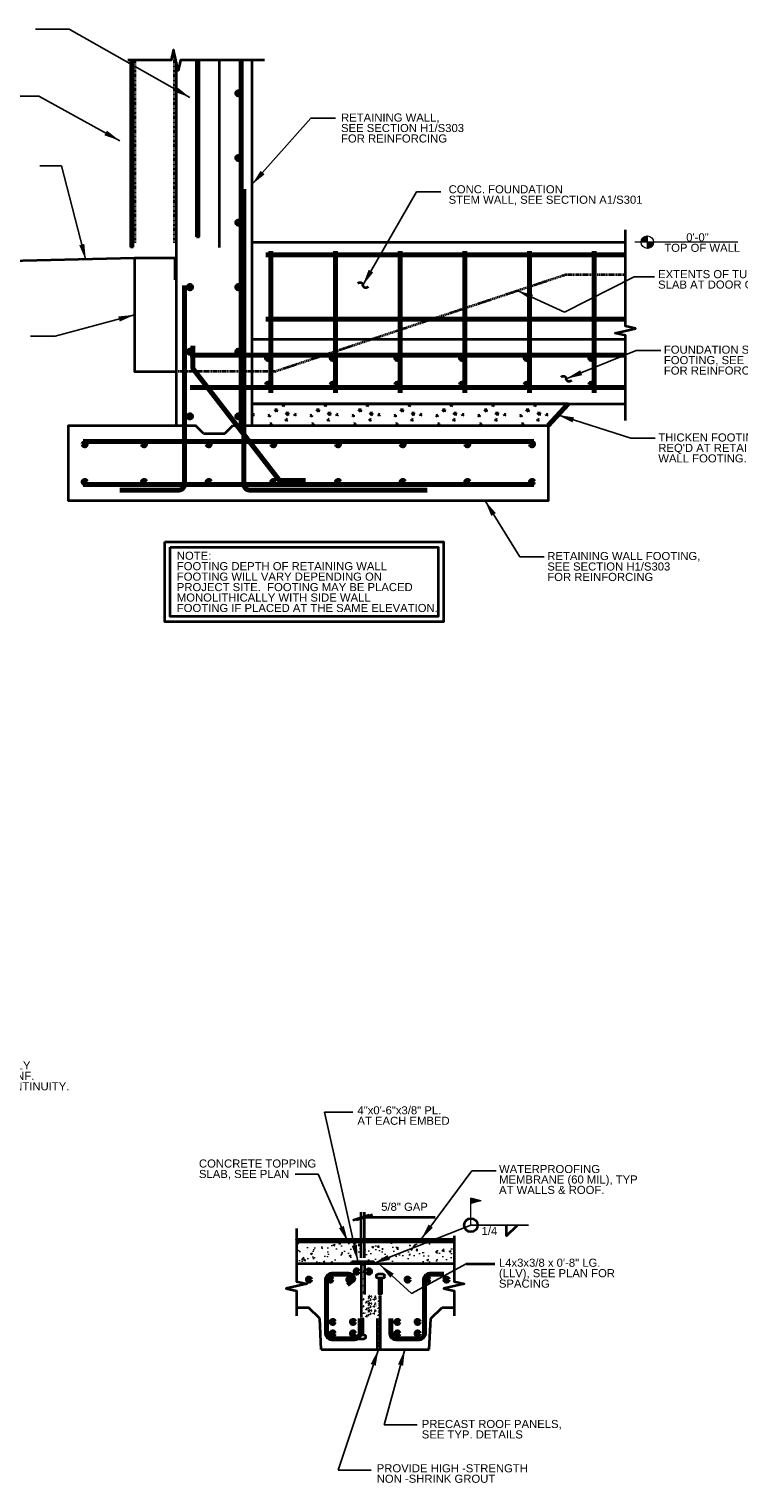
# Model space of a CAD drawing. Header units: inches. Extents: x -829 to 2226, y 10 to 4755.
# Tile 43 of 54: x 1578 to 1710, y 868 to 1138. Entities that reach past the tile are written whole.
import ezdxf
from ezdxf.enums import TextEntityAlignment as Align

# ---------------------------------------------------------------- set-up
doc = ezdxf.new("R2010")
doc.units = ezdxf.units.IN
doc.header["$LTSCALE"] = 0.5
doc.header["$MEASUREMENT"] = 0
doc.linetypes.add('DGN Style 3', pattern=[0.621993, 0.444281, -0.177712])
doc.linetypes.add('DGN Style 5', pattern=[0.300844, 0.128933, -0.171911])
for name, color, linetype, lineweight in [('G-ANNO-DIM', 7, 'Continuous', 0), ('G-ANNO-DIMS', 7, 'Continuous', 35), ('G-ANNO-PATT', 7, 'Continuous', 18), ('G-ANNO-TEXT', 7, 'Continuous', 35), ('Level 1', 7, 'Continuous', 0), ('S-FNDN-FTNG', 7, 'Continuous', 35), ('S-REIN-RBAR', 7, 'Continuous', 70)]:
    doc.layers.add(name, color=color, linetype=linetype, lineweight=lineweight)
doc.styles.add('AEC_3 4_1 0 Scale', font='arial.ttf', dxfattribs={"height": 1.5})
doc.dimstyles.new("3 4 1'-0", dxfattribs={"dimtxt": 1.5, "dimasz": 3, "dimexe": 1, "dimexo": 1, "dimgap": 1, "dimtad": 1, "dimdec": 4, "dimzin": 15, "dimdsep": 46, "dimlunit": 4, "dimtxsty": 'AEC_3 4_1 0 Scale', "dimcen": 0.09, "dimadec": 4, "dimazin": 3, "dimtfac": 1, "dimtdec": 4, "dimtofl": 0, "dimtmove": 0, "dimatfit": 3, "dimfxl": 1, "dimfrac": 2, "dimtolj": 1, "dimtzin": 15, "dimarcsym": 0})

# ---------------------------------------------------------------- blocks, each defined once
blk = doc.blocks.new('REINFDOT')
for radius in [0.00313, 0.00187, 0.000625]:
    blk.add_circle((0, 0), radius)
blk = doc.blocks.new('REINF. DOT')
at = {"layer": 'S-REIN-RBAR', "xscale": 100, "yscale": 100, "zscale": 100, "rotation": 90.00000000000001}
blk.add_blockref('REINFDOT', (36.53, 24.59), dxfattribs=at)
blk = doc.blocks.new('*U509')
at = {"layer": 'S-REIN-RBAR'}
for p, q in [((4.94, 6), (2.32, 6)), ((1.32, 5), (1.32, -5)), ((-4.94, -5), (-4.94, -2.25)), ((0.32, -6), (-3.94, -6))]:
    blk.add_line(p, q, dxfattribs=at)
at = {"layer": 'S-REIN-RBAR', "extrusion": (0, 0, -1)}
blk.add_arc((-2.32, 5), 1, 0, 90, dxfattribs=at)
at = {"layer": 'S-REIN-RBAR'}
for centre, start, end in [((-3.94, -5), 180, 270), ((0.32, -5), 270, 0)]:
    blk.add_arc(centre, 1, start, end, dxfattribs=at)
blk = doc.blocks.new('*U510')
at = {"layer": 'G-ANNO-TEXT'}
for p, q in [((-0.25, 1.87), (-0.25, -1.13)), ((-0.75, -1.38), (-0.75, -1.63)), ((-0.5, -1.13), (0.5, -1.13)), ((-0.5, -1.88), (0.5, -1.88)), ((0.75, -1.38), (0.75, -1.63))]:
    blk.add_line(p, q, dxfattribs=at)
at = {"layer": 'G-ANNO-TEXT', "flags": 128}
blk.add_lwpolyline([(-0.25, 1.87), (0.25, 1.87), (0.25, -1.13)], dxfattribs=at)
at = {"layer": 'G-ANNO-TEXT', "extrusion": (0, 0, -1)}
for centre, start, end in [((0.5, -1.38), 0, 90), ((0.5, -1.63), 270, 0), ((-0.5, -1.38), 90, 180), ((-0.5, -1.63), 180, 270)]:
    blk.add_arc(centre, 0.25, start, end, dxfattribs=at)
blk = doc.blocks.new('*U511')
at = {"layer": 'S-REIN-RBAR'}
for p, q in [((-2.13, 6), (0.97, 6)), ((-3.13, -5), (-3.13, 5)), ((1.74, 4.82), (0.76, 4.01)), ((3.12, -2.25), (3.12, -5)), ((2.12, -6), (-2.13, -6))]:
    blk.add_line(p, q, dxfattribs=at)
for centre, start, end in [((-2.13, 5), 90, 180), ((-2.13, -5), 180, 270), ((2.12, -5), 270, 0)]:
    blk.add_arc(centre, 1, start, end, dxfattribs=at)
at = {"layer": 'S-REIN-RBAR', "extrusion": (0, 0, -1)}
for centre, radius, start, end in [((-0.97, 5), 1, 90, 156.1614), ((-1.43, 5.2), 0.5, 156.1614, 230.717)]:
    blk.add_arc(centre, radius, start, end, dxfattribs=at)
blk = doc.blocks.new('all_around')
at = {"layer": 'G-ANNO-TEXT'}
blk.add_circle((0, 0), 0.0625, dxfattribs=at)
blk = doc.blocks.new('field')
at = {"layer": 'Level 1'}
for p, q in [((-0.094, 0.225), (0, 0.25)), ((-0.094, 0.225), (0, 0.2)), ((0, 0), (0, 0.25))]:
    blk.add_line(p, q, dxfattribs=at)
for points in [[(-0.002, 0.247), (-0.086, 0.225), (-0.002, 0.202)], [(-0.004, 0.245), (-0.078, 0.225), (-0.004, 0.205)], [(-0.006, 0.242), (-0.07, 0.225), (-0.006, 0.208)], [(-0.008, 0.24), (-0.063, 0.225), (-0.008, 0.21)], [(-0.01, 0.237), (-0.055, 0.225), (-0.01, 0.213)], [(-0.012, 0.234), (-0.047, 0.225), (-0.012, 0.215)], [(-0.014, 0.218), (-0.014, 0.232), (-0.04, 0.225)], [(-0.016, 0.221), (-0.016, 0.229), (-0.032, 0.225)], [(-0.018, 0.223), (-0.018, 0.227), (-0.024, 0.225)]]:
    blk.add_3dface(points, dxfattribs=at)
blk = doc.blocks.new('REINF. DOT_1')
at = {"layer": 'S-REIN-RBAR', "extrusion": (0, 0, -1), "xscale": 100, "yscale": -100, "zscale": 100, "rotation": 90}
blk.add_blockref('REINFDOT', (-36.53, 24.59), dxfattribs=at)

msp = doc.modelspace()

# ---------------------------------------------------------------- hatches: boundary and pattern name
at = {"layer": 'G-ANNO-PATT'}
h = msp.add_hatch(dxfattribs=at)
h.set_pattern_fill('AR-CONC', color=5, scale=0.5)
h.set_pattern_definition([(50, (-6094.939, -14181.929), (3.5863009, -0.3137607), [0.375, -4.125]), (355, (-6094.939, -14181.929), (-0.6937567, 3.7609607), [0.3, -3.3]), (100.451444, (-6094.64, -14181.955), (2.8925442, 3.44719995), [0.31870096, -3.50571056]), (46.1842, (-6094.939, -14180.929), (5.3362067, -0.8275964), [0.5625, -6.1875]), (96.635635, (-6094.4943, -14180.998), (4.6733097, 4.870593), [0.4780517, -5.2585688]), (351.184164, (-6094.939, -14180.929), (4.6733097, 4.870593), [0.45, -4.95]), (21, (-6094.439, -14181.179), (2.98453526, -2.01309445), [0.375, -4.125]), (326, (-6094.439, -14181.179), (1.21657666, 3.6257502), [0.3, -3.3]), (71.451445, (-6094.1903, -14181.3467), (4.2011119, 1.61265576), [0.31870095, -3.50571056]), (37.5, (-6094.939, -14181.9289), (0.06079928, 1.66446927), [0, -3.26, 0, -3.35, 0, -3.3125]), (7.5, (-6094.939, -14181.929), (1.31534769, 1.97205856), [0, -1.91, 0, -3.185, 0, -1.2625]), (327.5, (-6096.054, -14181.9289), (2.66911218, -0.11277436), [0, -1.25, 0, -3.9, 0, -5.175]), (317.5, (-6096.554, -14181.929), (2.91593085, 0.5005249), [0, -1.625, 0, -2.59, 0, -3.675])])
h.paths.add_polyline_path([(1637.90548, 908.64087), (1637.90548, 909.01587), (1641.90548, 909.01587), (1643.21798, 908.64087), (1656.85125, 908.64087), (1656.85125, 912.64087), (1627.61865, 912.64087), (1627.61865, 908.64087)])
at = {"layer": 'G-ANNO-TEXT', "linetype": 'DGN Style 3'}
h = msp.add_hatch(dxfattribs=at)
h.set_pattern_fill('HATCH', color=5, style=0, pattern_type=2)
h.set_pattern_definition([(45, (1610.7183, 1118.19124), (-0.1767767, 0.1767767), [])])
h.paths.add_polyline_path([(1609.57981, 1132.06611), (1609.07981, 1132.06611), (1609.07972, 1099.28126), (1609.57972, 1099.28126)])
at = {"layer": 'G-ANNO-TEXT', "linetype": 'Continuous', "lineweight": 0}
h = msp.add_hatch(dxfattribs=at)
h.set_pattern_fill('ANSI31', color=5)
h.set_pattern_definition([(45, (-6097.34127, -14170.32797), (-0.08838834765, 0.08838834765), [])])
h.paths.add_polyline_path([(1692.72116, 1098.28096), (1692.72116, 1099.43543, 0.414213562), (1691.5667, 1098.28096)])
h.paths.add_polyline_path([(1693.87563, 1098.28096), (1692.72116, 1098.28096), (1692.72116, 1097.1265, 0.414213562)])
at = {"layer": 'G-ANNO-TEXT'}
h = msp.add_hatch(dxfattribs=at)
h.set_pattern_fill('CONCRETE', color=5, style=0, pattern_type=2)
h.set_pattern_definition([(140.3968, (1685.2264, 1064.277), (-7.782795, 5.151378), [0.375, -40.03005]), (140.3968, (1684.9126, 1060.6907), (-7.782795, 5.151378), [0.375, -40.03005]), (140.3968, (1681.4654, 1063.5833), (-7.782795, 5.151378), [0.375, -40.03005]), (82.1795, (1684.9126, 1060.6907), (-3e-07, -5.1513775), [0.3, -56.89713]), (82.1795, (1685.2264, 1064.277), (-3e-07, -5.1513775), [0.3, -56.89713]), (82.1795, (1681.4654, 1063.5833), (-3e-07, -5.1513775), [0.3, -56.89713]), (190.2326, (1684.93884, 1060.98975), (-54.4795672, -10.302756), [0.3187, -86.67573]), (190.2326, (1685.2526, 1064.57605), (-54.4795672, -10.302756), [0.3187, -86.67573]), (190.2326, (1681.49164, 1063.8823), (-54.4795672, -10.302756), [0.3187, -86.67573]), (136.6028, (1686.2169, 1061.61547), (-38.9139766, 36.059646), [0.5625, -74.41545]), (136.6028, (1680.5187, 1060.9526), (-38.9139766, 36.059646), [0.5625, -74.41545]), (186.8622, (1686.28593, 1062.0603), (-38.9139765, -5.1513776), [0.47805, -85.7504]), (186.8622, (1680.58774, 1061.39742), (-38.9139765, -5.1513776), [0.47805, -85.7504]), (81.4086, (1686.2169, 1061.6155), (-4e-07, -5.151378), [0.45, -51.64838]), (81.4086, (1680.5187, 1060.9526), (-4e-07, -5.151378), [0.45, -51.64838]), (110.6918, (1687.463, 1062.6088), (-9e-09, -5.15138), [0.375, -21.65133]), (110.6918, (1683.8372, 1063.8254), (-9e-09, -5.15138), [0.375, -21.65133]), (110.6918, (1681.824, 1060.8408), (-9e-09, -5.15138), [0.375, -21.65133]), (110.6918, (1680.2114, 1065.042), (-9e-09, -5.15138), [0.375, -21.65133]), (56.1196, (1687.4629, 1062.6088), (-23.3483854, -36.0596454), [0.3, -55.54463]), (56.1196, (1681.8241, 1060.8408), (-23.348385, -36.059645), [0.3, -55.54463]), (56.1196, (1683.8372, 1063.82536), (-23.348385, -36.059645), [0.3, -55.54463]), (56.1196, (1680.2114, 1065.04194), (-23.348385, -36.059645), [0.3, -55.54463]), (161.688, (1681.992, 1061.0897), (-7.7828, 5.15138), [0.3187, -16.07716]), (161.6882, (1687.6308, 1062.8577), (-7.782795, 5.15138), [0.3187, -16.07716]), (161.6882, (1684.005, 1064.0742), (-7.7828, 5.15138), [0.3187, -16.07716]), (161.688, (1680.3793, 1065.2908), (-7.7828, 5.15138), [0.3187, -16.07716])])
h.paths.add_polyline_path([(1619.33035, 1068.28096), (1619.33035, 1064.2519), (1674.33035, 1064.2519), (1678.03908, 1068.28096)])
h = msp.add_hatch(dxfattribs=at)
h.set_pattern_fill('HATCH', color=5, style=0, pattern_type=2)
h.set_pattern_definition([(45, (1635.89543, 913.88343), (-0.1767767, 0.1767767), [])])
h.paths.add_polyline_path([(1643.21798, 912.64087), (1656.85125, 912.64087), (1656.85125, 913.04699), (1627.61865, 913.04699), (1627.61865, 912.64087), (1636.59298, 912.64087), (1637.90548, 912.64087), (1638.92192, 912.63738), (1641.6071, 912.64436), (1641.90548, 912.64087)])
h = msp.add_hatch(dxfattribs=at)
h.set_pattern_fill('CONCRETE', color=5, style=0, pattern_type=2)
h.set_pattern_definition([(140.3968, (1638.42785, 890.37657), (-1.945699, 1.2878445), [0.09375, -10.00751]), (140.3968, (1638.3494, 889.48), (-1.945699, 1.2878445), [0.09375, -10.00751]), (140.3968, (1637.4876, 890.20313), (-1.945699, 1.2878445), [0.09375, -10.00751]), (82.1795, (1638.34941, 889.47999), (3e-07, -1.287845), [0.075, -14.22428]), (82.1795, (1638.42785, 890.37657), (3e-07, -1.287845), [0.075, -14.22428]), (82.1795, (1637.48761, 890.20313), (3e-07, -1.287845), [0.075, -14.22428]), (190.2326, (1638.35596, 889.55474), (-13.61989195, -2.5756895), [0.079675, -21.66893]), (190.2326, (1638.43441, 890.45132), (-13.61989195, -2.5756895), [0.079675, -21.66893]), (190.2326, (1637.49417, 890.27788), (-13.61989195, -2.5756895), [0.079675, -21.66893]), (136.6028, (1638.67548, 889.71117), (-9.7284943, 9.0149113), [0.140625, -18.60386]), (136.6028, (1637.25093, 889.54545), (-9.7284943, 9.0149113), [0.140625, -18.60386]), (186.8622, (1638.69274, 889.82239), (-9.7284941, -1.2878444), [0.11951, -21.4376]), (186.8622, (1637.26819, 889.65666), (-9.7284941, -1.2878444), [0.11951, -21.4376]), (81.4086, (1638.67548, 889.71117), (5e-07, -1.2878441), [0.1125, -12.912095]), (81.4086, (1637.25093, 889.54545), (5e-07, -1.2878441), [0.1125, -12.912095]), (110.6918, (1638.987, 889.9595), (-1e-07, -1.287845), [0.09375, -5.41283]), (110.6918, (1638.08055, 890.26365), (-1e-07, -1.287845), [0.09375, -5.41283]), (110.6918, (1637.57728, 889.5175), (-1e-07, -1.287845), [0.09375, -5.41283]), (110.6918, (1637.1741, 890.5678), (-1e-07, -1.287845), [0.09375, -5.41283]), (56.1196, (1638.98699, 889.9595), (-5.837096, -9.0149113), [0.075, -13.88616]), (56.1196, (1637.57728, 889.51751), (-5.837096, -9.0149113), [0.075, -13.88616]), (56.1196, (1638.08055, 890.26365), (-5.837096, -9.0149113), [0.075, -13.88616]), (56.1196, (1637.17411, 890.5678), (-5.837096, -9.0149113), [0.075, -13.88616]), (161.6882, (1637.61923, 889.57973), (-1.945698, 1.287845), [0.07967, -4.01929]), (161.6882, (1639.02894, 890.0217), (-1.945698, 1.287845), [0.07967, -4.01929]), (161.6882, (1638.1225, 890.32587), (-1.945698, 1.287845), [0.07967, -4.01929]), (161.6882, (1637.2161, 890.63), (-1.945698, 1.287845), [0.07967, -4.01929])])
edge = h.paths.add_edge_path()
edge.add_arc((1640.83088, 902.27858), 0.3, 90, 180)
edge.add_line((1640.53088, 902.27858), (1640.53088, 899.69108))
edge.add_arc((1640.23088, 899.69108), 0.3, 270, 360, ccw=False)
edge.add_line((1640.23088, 899.39108), (1640.21798, 899.39087))
edge.add_line((1640.21798, 899.39087), (1640.21798, 902.89087))
edge.add_line((1640.21798, 902.89087), (1640.21798, 908.64087))
edge.add_line((1640.21798, 908.64087), (1639.59298, 908.64087))
edge.add_line((1639.59298, 908.64087), (1639.59298, 898.70316))
edge.add_line((1639.59298, 898.70316), (1641.98007, 898.70316))
edge.add_arc((1641.98007, 899.00316), 0.3, 270, 360)
edge.add_line((1642.28007, 899.00316), (1642.28007, 901.59066))
edge.add_arc((1642.58007, 901.59066), 0.3, 90, 180, ccw=False)
edge.add_line((1642.58007, 901.89066), (1642.59298, 901.89087))
edge.add_line((1642.59298, 901.89087), (1642.59298, 898.39087))
edge.add_line((1642.59298, 898.39087), (1642.59298, 892.64087))
edge.add_line((1642.59298, 892.64087), (1643.21798, 892.64087))
edge.add_line((1643.21798, 892.64087), (1643.21798, 902.57858))
edge.add_line((1643.21798, 902.57858), (1640.83088, 902.57858))

# ---------------------------------------------------------------- linework, layer by layer
at = {"layer": 'G-ANNO-DIMS'}
for p, q in [((1639.59298, 909.64087, -1.75986), (1639.59298, 918.14953, -1.75986)), ((1640.21798, 909.64087, -1.75986), (1640.21798, 918.14953, -1.75986)), ((1638.09298, 916.64953, -1.75986), (1641.09298, 917.64953, -1.75986)), ((1641.71798, 917.64953, -1.75986), (1638.71798, 916.64953, -1.75986)), ((1640.21798, 917.14953, -1.75986), (1639.59298, 917.14953, -1.75986)), ((1653.36731, 917.14953, -1.75986), (1640.21798, 917.14953, -1.75986))]:
    msp.add_line(p, q, dxfattribs=at)
at = {"layer": 'G-ANNO-PATT'}
msp.add_lwpolyline([(1627.61865, 912.64087), (1627.61865, 908.64087), (1637.90548, 908.64087), (1637.90548, 909.01587), (1641.90548, 909.01587), (1641.90548, 908.64087), (1656.85125, 908.64087), (1656.85125, 912.64087), (1627.61865, 912.64087)], dxfattribs=at)
at = {"layer": 'G-ANNO-TEXT'}
for p, q in [((1597.33013, 1097.35976, -3.51969), (1597.33013, 1132.06611, -3.51969)), ((1605.33056, 1097.28156, -3.51969), (1605.33053, 1131.57924, -3.51969)), ((1609.07972, 1099.28096, -3.51969), (1609.07981, 1132.06611, -3.51969)), ((1609.57972, 1099.28096, -3.51969), (1609.57981, 1132.06611, -3.51969)), ((1613.32971, 1097.28156, -3.51969), (1613.32981, 1132.06611, -3.51969)), ((1597.33013, 1097.35976, -3.51969), (1596.83013, 1097.35976, -3.51969)), ((1597.58013, 1095.28096, -0.87992), (1566.28899, 1094.5874, -0.87992)), ((1666.52578, 913.66522), (1668.63325, 915.73387)), ((1666.52578, 915.73014), (1666.52578, 913.66522)), ((1627.61865, 913.14087), (1656.85125, 913.14087, -1.75986)), ((1627.61865, 912.64087), (1656.85125, 912.64087, -1.75986)), ((1627.61865, 908.64087, -1.75986), (1639.59298, 908.64087, -1.75986)), ((1639.59298, 908.64087, -1.75986), (1639.59298, 898.70287, -1.75986)), ((1640.21798, 908.64087, -1.75986), (1640.21798, 902.89087, -1.75986)), ((1640.21798, 908.64087, -1.75986), (1656.85125, 908.64087, -1.75986)), ((1659.06961, 908.54729, -9.67911), (1664.40884, 908.54729, -9.67911)), ((1643.21798, 892.64087, -1.75986), (1643.21798, 902.57887, -1.75986)), ((1627.61865, 900.42998, -1.75984), (1629.80977, 900.42998, -1.75984)), ((1631.91444, 898.43272, -1.75984), (1629.80977, 900.42998, -1.75984)), ((1652.52151, 898.43272, -1.75984), (1654.62619, 900.42998, -1.75984)), ((1654.62619, 900.42998, -1.75984), (1656.85125, 900.42998, -1.75984)), ((1632.21798, 892.64087, -1.75984), (1631.91444, 898.43272, -1.75984)), ((1642.59298, 898.39087, -1.75986), (1642.59298, 892.64087, -1.75986)), ((1652.21798, 892.64087, -1.75984), (1652.52151, 898.43272, -1.75984)), ((1632.21798, 892.64087, -1.75984), (1642.59298, 892.64087, -1.75984)), ((1642.59298, 892.64087), (1643.21798, 892.64087)), ((1643.21798, 892.64087, -1.75984), (1652.21798, 892.64087, -1.75984))]:
    msp.add_line(p, q, dxfattribs=at)
at = {"layer": 'G-ANNO-TEXT', "linetype": 'DGN Style 5'}
for p, q in [((1597.67413, 1098.18026, -3.51969), (1597.67412, 1132.06611, -3.51969)), ((1604.98513, 1098.18026, -3.51969), (1604.98516, 1133.09886, -3.51969))]:
    msp.add_line(p, q, dxfattribs=at)
at = {"layer": 'G-ANNO-TEXT', "color": 7, "linetype": 'Continuous', "lineweight": 0}
for p, q in [((1692.72116, 1097.1265, 3.5197), (1692.72116, 1099.43543, 3.5197)), ((1709.52036, 1098.28096, 3.5197), (1690.41232, 1098.28096, 3.5197))]:
    msp.add_line(p, q, dxfattribs=at)
at = {"layer": 'G-ANNO-TEXT', "linetype": 'DGN Style 3'}
for p, q in [((1623.58013, 1074.28096), (1677.58013, 1092.28096)), ((1677.58013, 1092.28096), (1688.64782, 1092.28096)), ((1623.58013, 1074.28096), (1605.33035, 1074.28096))]:
    msp.add_line(p, q, dxfattribs=at)
at = {"layer": 'G-ANNO-TEXT', "flags": 128}
for points, elevation in [([(1621.68245, 1132.06611), (1608.51017, 1132.06611), (1606.0829, 1132.06611), (1605.65139, 1130.16744), (1604.78836, 1133.96477), (1604.35684, 1132.06611), (1596.33661, 1132.06611)], 3.5197), ([(1596.83013, 1132.06611), (1596.83013, 1097.35976)], -3.51969), ([(1688.64782, 1065.14771), (1688.64782, 1080.96699), (1688.64782, 1080.96699), (1686.74916, 1081.39851), (1690.54649, 1082.26153), (1688.64782, 1082.69305), (1688.64782, 1100.57131)], 3.5197)]:
    msp.add_lwpolyline(points, dxfattribs=dict(at, elevation=elevation))
for points in [[(1605.08013, 1091.28096), (1605.08013, 1095.28096), (1597.58013, 1095.28096), (1597.58013, 1074.28096), (1605.33035, 1074.28096)], [(1627.61865, 915.10608), (1627.61865, 907.68156), (1627.61865, 905.25429), (1629.51731, 904.82277), (1625.71998, 903.95974), (1627.61865, 903.52823), (1627.61865, 898.90958)], [(1656.85125, 913.77232), (1656.85125, 907.68156), (1656.85125, 905.25429), (1658.74991, 904.82277), (1654.95258, 903.95974), (1656.85125, 903.52823), (1656.85125, 898.90958)]]:
    msp.add_lwpolyline(points, dxfattribs=at)
at = {"layer": 'G-ANNO-TEXT', "color": 7, "linetype": 'Continuous', "lineweight": 0}
msp.add_circle((1692.72116, 1098.28096, 3.5197), 1.15447, dxfattribs=at)
at = {"layer": 'G-ANNO-TEXT'}
for points in [[(1638.96884, 1090.64367), (1639.70972, 1091.10572), (1639.92939, 1090.29981)], [(1640.88995, 1089.95595), (1640.14907, 1089.4939), (1639.92939, 1090.29981)], [(1676.70017, 1073.25469), (1677.44105, 1073.71674), (1677.66072, 1072.91083)], [(1678.62128, 1072.56697), (1677.8804, 1072.10492), (1677.66072, 1072.91083)]]:
    msp.add_open_spline(points, degree=2, dxfattribs=at)
at = {"layer": 'G-ANNO-TEXT', "linetype": 'DGN Style 3'}
msp.add_3dface([(1609.57981, 1132.06611, -1.17322), (1609.07981, 1132.06611, -1.17322), (1609.07972, 1099.28126, -1.17322), (1609.57972, 1099.28126, -1.17322)], dxfattribs=at)
at = {"layer": 'G-ANNO-TEXT'}
for points in [[(1619.33035, 1068.28096, 2.81576), (1619.33035, 1064.2519, 2.81576), (1674.33035, 1064.2519, 2.81576), (1678.03908, 1068.28096, 2.81576)], [(1603.18061, 1042.63739), (1654.91569, 1042.63739), (1654.91569, 1027.76784), (1603.18061, 1027.76784)], [(1604.18061, 1041.63739), (1653.91569, 1041.63739), (1653.91569, 1028.76784), (1604.18061, 1028.76784)], [(1637.90548, 909.01587), (1641.90548, 909.01587), (1641.90548, 908.64087), (1637.90548, 908.64087)]]:
    msp.add_3dface(points, dxfattribs=at)
at = {"layer": 'S-FNDN-FTNG'}
for p, q in [((1605.33035, 1064.2519, 3.5197), (1605.33035, 1108.13242, 3.5197)), ((1619.33035, 1098.28096, 3.5197), (1688.64782, 1098.28096, 3.5197)), ((1619.33035, 1080.28096, 3.5197), (1688.64782, 1080.28096, 3.5197)), ((1619.33035, 1068.28096, 3.5197), (1688.64782, 1068.28096, 3.5197)), ((1610.33035, 1062.76225, 3.5197), (1608.8407, 1064.2519, 3.5197)), ((1614.33035, 1062.76225, 3.5197), (1615.81999, 1064.2519, 3.5197)), ((1610.33035, 1062.76225, 3.5197), (1614.33035, 1062.76225, 3.5197))]:
    msp.add_line(p, q, dxfattribs=at)
at = {"layer": 'S-FNDN-FTNG', "elevation": 3.5197, "flags": 128}
for points in [[(1619.33035, 1132.06611), (1619.33035, 1064.2519)], [(1615.81999, 1064.2519), (1674.33035, 1064.2519), (1674.33035, 1050.2519), (1585.33035, 1050.2519), (1585.33035, 1064.2519), (1608.8407, 1064.2519)]]:
    msp.add_lwpolyline(points, dxfattribs=at)
at = {"layer": 'S-REIN-RBAR'}
for p, q in [((1617.33035, 1064.2519, 3.5197), (1617.33035, 1132.06611, 3.5197)), ((1617.83035, 1053.2519, 3.5197), (1617.83035, 1108.13242, 3.5197)), ((1622.86569, 1096.61541), (1622.86569, 1070.27332)), ((1634.86569, 1096.61541), (1634.86569, 1070.27332)), ((1646.86569, 1096.61541), (1646.86569, 1070.27332)), ((1658.86569, 1096.61541), (1658.86569, 1070.27332)), ((1670.86569, 1096.61541), (1670.86569, 1070.27332)), ((1682.86569, 1096.61541), (1682.86569, 1070.27332)), ((1688.64782, 1095.95232, 3.2933), (1621.89573, 1095.95232)), ((1606.83035, 1053.2519, 3.5197), (1606.83035, 1090.21741, 3.5197)), ((1688.64782, 1083.95232, 3.2933), (1621.89573, 1083.95232)), ((1688.64782, 1077.28096, 3.5197), (1607.88646, 1077.28096, 3.5197)), ((1688.64782, 1071.28096, 3.5197), (1607.89886, 1071.28096, 3.5197)), ((1674.33035, 1064.2519), (1678.03908, 1068.28096, 3.5197)), ((1588.02963, 1061.2519, 3.5197), (1671.64592, 1061.2519, 3.5197)), ((1588.02963, 1053.2519, 3.5197), (1671.64592, 1053.2519, 3.5197)), ((1594.83035, 1052.2519, 3.5197), (1605.83035, 1052.2519, 3.5197)), ((1651.83035, 1052.2519, 3.5197), (1618.83035, 1052.2519, 3.5197))]:
    msp.add_line(p, q, dxfattribs=at)
at = {"layer": 'S-REIN-RBAR', "flags": 128}
msp.add_lwpolyline([(1608.37873, 1079.04548), (1608.37873, 1074.8436), (1624.43414, 1054.04461), (1629.2882, 1054.04461)], dxfattribs=at)
at = {"layer": 'S-REIN-RBAR'}
msp.add_arc((1605.83035, 1053.2519, 3.5197), 1, 270, 0, dxfattribs=at)
at = {"layer": 'S-REIN-RBAR', "extrusion": (0, 0, -1)}
msp.add_arc((-1618.83035, 1053.2519, -3.5197), 1, 270, 0, dxfattribs=at)

# ---------------------------------------------------------------- block references
at = {"layer": 'G-ANNO-TEXT', "rotation": 180}
msp.add_blockref('*U510', (1643.21798, 904.76586, 1.75986), dxfattribs=at)
at = {"layer": 'G-ANNO-TEXT'}
msp.add_blockref('*U510', (1639.68647, 896.51588, 1.75986), dxfattribs=at)
at = {"layer": 'Level 1', "extrusion": (0, 0, -1), "xscale": 20, "yscale": 20, "zscale": 20}
msp.add_blockref('field', (-1659.97902, 915.73014), dxfattribs=at)
at = {"layer": 'Level 1', "xscale": 20, "yscale": 20, "zscale": 20}
msp.add_blockref('all_around', (1659.97902, 915.73014), dxfattribs=at)
at = {"layer": 'S-REIN-RBAR', "rotation": 180}
for p in [(1653.36375, 1150.51268, 3.5197), (1653.36375, 1138.51268, 3.5197), (1653.36375, 1126.51268, 3.5197), (1653.36375, 1114.51268, 3.5197), (1653.36375, 1102.51268, 3.5197), (1658.86375, 1101.37039, 3.5197), (1670.86375, 1101.37039, 3.5197), (1682.86375, 1101.37039, 3.5197), (1694.86375, 1101.37039, 3.5197), (1706.86375, 1101.37039, 3.5197), (1718.86375, 1101.37039, 3.5197), (1653.36375, 1090.51268, 3.5197), (1675.28955, 931.72492, -13.19878), (1666.43888, 930.2303, 1.75986), (1670.43888, 930.2303, 1.75986), (1673.9625, 930.2303, 1.75986), (1684.75138, 930.2303, 1.75986), (1688.43888, 930.2303, 1.75986), (1691.98048, 930.2303, 1.75986), (1670.87638, 922.3553, 1.75986), (1674.62638, 922.3553, 1.75986), (1682.86138, 922.3553, 1.75986), (1686.61138, 922.3553, 1.75986), (1670.87638, 920.2303, 1.75986), (1674.62638, 920.2303, 1.75986), (1682.86138, 920.2303, 1.75986), (1686.61138, 920.2303, 1.75986)]:
    msp.add_blockref('REINF. DOT', p, dxfattribs=at)
at = {"layer": 'S-REIN-RBAR', "extrusion": (0, 0, -1), "rotation": 180}
for p in [(-1571.29694, 1114.51268, -3.5197), (-1571.29694, 1102.51268, -3.5197), (-1571.29694, 1090.51268, -3.5197), (-1551.79694, 1085.34133, -3.5197), (-1562.79694, 1085.34133, -3.5197), (-1574.79694, 1085.34133, -3.5197), (-1586.79694, 1085.34133, -3.5197), (-1598.79694, 1085.34133, -3.5197), (-1610.79694, 1085.34133, -3.5197), (-1622.79694, 1085.34133, -3.5197), (-1634.79694, 1085.34133, -3.5197), (-1604.5214, 931.72492, 13.19878)]:
    msp.add_blockref('REINF. DOT_1', p, dxfattribs=at)
at = {"layer": 'S-REIN-RBAR', "extrusion": (0, 0, -1)}
for p in [(-1658.86375, 1047.19153, -3.5197), (-1670.86375, 1047.19153, -3.5197), (-1682.86375, 1047.19153, -3.5197), (-1694.86375, 1047.19153, -3.5197), (-1706.86375, 1047.19153, -3.5197), (-1718.86375, 1047.19153, -3.5197)]:
    msp.add_blockref('REINF. DOT_1', p, dxfattribs=at)
at = {"layer": 'S-REIN-RBAR'}
for name, p in [('REINF. DOT', (1551.79694, 1029.16247, 3.5197)), ('REINF. DOT', (1562.79694, 1029.16247, 3.5197)), ('REINF. DOT', (1574.79694, 1029.16247, 3.5197)), ('REINF. DOT', (1586.79694, 1029.16247, 3.5197)), ('REINF. DOT', (1598.79694, 1029.16247, 3.5197)), ('REINF. DOT', (1610.79694, 1029.16247, 3.5197)), ('REINF. DOT', (1622.79694, 1029.16247, 3.5197)), ('REINF. DOT', (1634.79694, 1029.16247, 3.5197)), ('*U511', (1636.31149, 900.64087, -1.75984)), ('*U509', (1650.03047, 900.64086, -1.75984))]:
    msp.add_blockref(name, p, dxfattribs=at)

# ---------------------------------------------------------------- texts
at = {"layer": 'G-ANNO-DIM', "color": 7, "linetype": 'Continuous', "style": 'AEC_3 4_1 0 Scale'}
msp.add_text('5/8" GAP', height=1.5, dxfattribs=at).set_placement((1647.65161, 919.14953, -1.75986), align=Align.MIDDLE_CENTER)
at = {"layer": 'G-ANNO-TEXT', "color": 7, "char_height": 1.5, "attachment_point": 1, "style": 'AEC_3 4_1 0 Scale'}
for s, insert, line_spacing_factor in [('RETAINING WALL, \\PSEE SECTION H1/S303\\PFOR REINFORCING', (1635.87456, 1122.16756, -7.03937), 0.776524), ('CONC. FOUNDATION\\PSTEM WALL, SEE SECTION A1/S301', (1655.84424, 1108.84802, -7.03937), 0.776524), ('       0\'-0"\\PTOP OF WALL', (1695.85592, 1099.92604, 0.00004), 0.776524), ('EXTENTS OF TURNDOWN\\PSLAB AT DOOR OPENING', (1694.71379, 1093.09295, -3.51967), 0.776524), ("THICKEN FOOTING AS\\PREQ'D AT RETAINING\\PWALL FOOTING.", (1694.74789, 1062.76338, -3.51967), 0.776524), ('NOTE:\\PFOOTING DEPTH OF RETAINING WALL\\PFOOTING WILL VARY DEPENDING ON \\PPROJECT SITE.  FOOTING MAY BE PLACED\\PMONOLITHICALLY WITH SIDE WALL\\PFOOTING IF PLACED AT THE SAME ELEVATION.\\P', (1605.40201, 1040.80393, -3.51967), 0.776524), ('RETAINING WALL FOOTING, \\PSEE SECTION H1/S303\\PFOR REINFORCING', (1674.14978, 1040.74522, -3.51967), 0.776524), ('4"x0\'-6"x3/8" PL.\\PAT EACH EMBED', (1638.91656, 937.81615), 0.776524), ('WATERPROOFING \\PMEMBRANE (60 MIL), TYP\\PAT WALLS & ROOF.', (1665.19773, 926.91267), 0.776524), ('1/4', (1661.95119, 915.40974), 0.6), ('L4x3x3/8 x 0\'-8" LG.\\P(LLV), SEE PLAN FOR \\PSPACING', (1665.17085, 909.50996, -16.7185), 0.776524), ('PRECAST ROOF PANELS,\\PSEE TYP. DETAILS', (1650.86022, 879.56707), 0.776524), ('PROVIDE HIGH -STRENGTH\\PNON -SHRINK GROUT', (1642.49647, 871.33841, -7.03937), 0.776524)]:
    msp.add_mtext(s, dxfattribs=dict(at, insert=insert, line_spacing_factor=line_spacing_factor))
at = {"layer": 'G-ANNO-TEXT', "color": 7, "char_height": 1.5, "attachment_point": 1, "line_spacing_factor": 0.776524, "style": 'AEC_3 4_1 0 Scale'}
for s, insert, width in [('FOUNDATION STEM WALL \\PFOOTING, SEE SECTION A1/S301 FOR REINFORCING', (1695.7834, 1079.06909, -3.51967), 38.1359163), ('#4 BAR AT 4\'-0" O.C. ELECTRICALLY \\PBONDED TO CHANNELS AND REINF.\\P(EA. FACE) FOR ELECTRICAL CONTINUITY.', (1542.05323, 946.15831), 51.6219184), ('CONCRETE TOPPING SLAB, SEE PLAN', (1609.5101, 927.93235), 24.408956)]:
    msp.add_mtext(s, dxfattribs=dict(at, insert=insert, width=width))

# ---------------------------------------------------------------- leaders
at = {"layer": 'G-ANNO-TEXT'}
for points in [[(1607.83878, 1125.15808, -10.55907), (1585.41769, 1137.84815, -10.55907), (1579.17362, 1137.84815, -10.55907)], [(1594.83013, 1117.11261, -10.55907), (1579.79579, 1125.36108, -10.55907), (1571.59608, 1125.36108, -10.55907)], [(1619.33035, 1108.96225), (1630.28985, 1121.28108), (1634.82268, 1121.28108)], [(1588.52135, 1094.93418, -8.79921), (1583.99904, 1112.47101, -8.79921), (1579.97597, 1112.47101, -8.79921)], [(1639.92939, 1090.29981), (1649.85198, 1107.62176), (1654.38482, 1107.62176)], [(1668.57695, 1089.2799), (1677.32797, 1085.29705), (1690.24029, 1091.85856), (1694.06616, 1091.85856)], [(1597.58013, 1084.78096, -8.79921), (1582.84208, 1080.83689, -8.79921), (1578.2584, 1080.83689, -8.79921)], [(1677.66072, 1072.91083, 3.5197), (1690.65718, 1078.16138, 3.5197), (1695.19001, 1078.16138, 3.5197)], [(1676.10857, 1066.18371, 3.5197), (1689.62166, 1061.85567, 3.5197), (1694.1545, 1061.85567, 3.5197)], [(1662.60363, 1050.2519, 3.5197), (1669.02355, 1039.83751, 3.5197), (1673.55639, 1039.83751, 3.5197)], [(1638.99109, 909.04699), (1632.82444, 936.7479), (1638.07257, 936.7479)], [(1637.14398, 912.64087), (1631.65809, 925.22392), (1627.37274, 925.22392)], [(1650.74087, 913.14087), (1660.12651, 925.81814), (1664.65934, 925.81814)], [(1641.90548, 908.64087), (1659.97902, 915.73014), (1670.67626, 915.73014)], [(1643.10996, 908.37386, -16.7185), (1648.97306, 903.07368, -16.7185), (1659.06961, 908.54729, -16.7185)], [(1642.8018, 892.64087), (1635.31522, 870.26019), (1641.47986, 870.26019)], [(1647.71798, 892.64087), (1643.85678, 878.66692), (1650.02143, 878.66692)]]:
    msp.add_leader(points, dimstyle="3 4 1'-0", override={"dimgap": 2}, dxfattribs=at)

doc.saveas('drawing.dxf')
